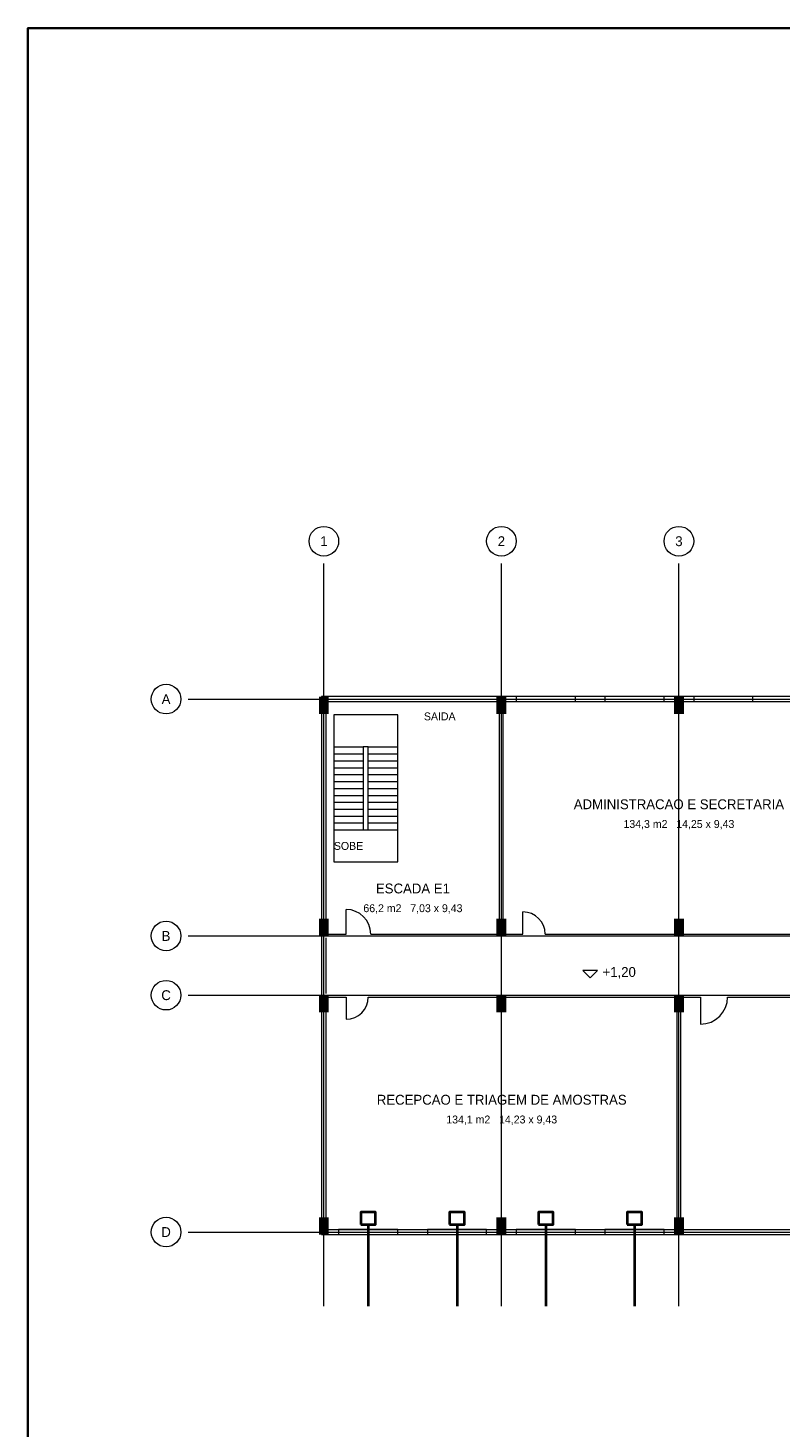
# Model space of a CAD drawing. Header units: metres. Extents: x -12 to 152, y -66 to 49.
# Tile 2 of 5: x -12 to 19, y -8 to 49. Entities that reach past the tile are written whole.
import ezdxf
from ezdxf.enums import TextEntityAlignment as Align

# ---------------------------------------------------------------- set-up
doc = ezdxf.new("R2010")
doc.units = ezdxf.units.M
for name, color, linetype, lineweight, true_color in [('BASE', 9, 'Continuous', 13, 0xa8a8a8), ('COTA', 8, 'Continuous', 13, 0x6a6a6a), ('EIXO', 8, 'Continuous', 13, 0x6a6a6a), ('HID_EL', 6, 'Continuous', 40, 0xa21caf)]:
    doc.layers.add(name, color=color, linetype=linetype, lineweight=lineweight, true_color=true_color)
doc.layers.add('FOLHA', color=7, linetype='Continuous', lineweight=35)

msp = doc.modelspace()

# ---------------------------------------------------------------- hatches: boundary and pattern name
at = {"layer": 'BASE'}
for points in [[(-0.2, 21), (0.2, 21), (0.2, 21.7), (-0.2, 21.7)], [(7, 21), (7.4, 21), (7.4, 21.7), (7, 21.7)], [(14.2, 21), (14.6, 21), (14.6, 21.7), (14.2, 21.7)], [(-0.2, 12), (0.2, 12), (0.2, 12.7), (-0.2, 12.7)], [(7, 12), (7.4, 12), (7.4, 12.7), (7, 12.7)], [(14.2, 12), (14.6, 12), (14.6, 12.7), (14.2, 12.7)], [(-0.2, 8.9), (0.2, 8.9), (0.2, 9.6), (-0.2, 9.6)], [(7, 8.9), (7.4, 8.9), (7.4, 9.6), (7, 9.6)], [(14.2, 8.9), (14.6, 8.9), (14.6, 9.6), (14.2, 9.6)], [(-0.2, -0.1), (0.2, -0.1), (0.2, 0.6), (-0.2, 0.6)], [(7, -0.1), (7.4, -0.1), (7.4, 0.6), (7, 0.6)], [(14.2, -0.1), (14.6, -0.1), (14.6, 0.6), (14.2, 0.6)]]:
    msp.add_hatch(color=7, dxfattribs=at).paths.add_polyline_path(points)

# ---------------------------------------------------------------- linework, layer by layer
for p, q in [((7.8, 21.6), (10.2, 21.6)), ((11.4, 21.6), (13.8, 21.6)), ((15, 21.6), (17.4, 21.6)), ((0.1, 12.075), (0.1, 21.5)), ((0.1, 21.5), (7.125, 21.5)), ((0.9, 21.5), (1.9, 21.5)), ((7.125, 12.075), (7.125, 21.5)), ((7.275, 12.075), (7.275, 21.5)), ((7.275, 21.5), (21.525, 21.5)), ((0.4, 19.66), (1.6, 19.66)), ((0.4, 19.38), (1.6, 19.38)), ((1.8, 19.66), (3, 19.66)), ((1.8, 19.38), (3, 19.38)), ((0.4, 19.1), (1.6, 19.1)), ((0.4, 18.82), (1.6, 18.82)), ((1.8, 19.1), (3, 19.1)), ((1.8, 18.82), (3, 18.82)), ((0.4, 18.54), (1.6, 18.54)), ((0.4, 18.26), (1.6, 18.26)), ((1.8, 18.54), (3, 18.54)), ((1.8, 18.26), (3, 18.26)), ((0.4, 17.98), (1.6, 17.98)), ((0.4, 17.7), (1.6, 17.7)), ((1.8, 17.98), (3, 17.98)), ((1.8, 17.7), (3, 17.7)), ((0.4, 17.42), (1.6, 17.42)), ((0.4, 17.14), (1.6, 17.14)), ((1.8, 17.42), (3, 17.42)), ((1.8, 17.14), (3, 17.14)), ((0.4, 16.86), (1.6, 16.86)), ((0.4, 16.58), (1.6, 16.58)), ((1.8, 16.86), (3, 16.86)), ((1.8, 16.58), (3, 16.58)), ((0.4, 16.3), (1.6, 16.3)), ((1.8, 16.3), (3, 16.3)), ((0.9, 12.075), (0.9, 13.075)), ((8.075, 12.075), (8.075, 12.975)), ((0.1, 12.075), (0.9, 12.075)), ((0.1, 9.675), (0.1, 11.925)), ((1.9, 12.075), (7.125, 12.075)), ((7.275, 12.075), (8.075, 12.075)), ((8.975, 12.075), (21.525, 12.075)), ((0.1, 0.1), (0.1, 9.525)), ((0.1, 9.525), (0.9, 9.525)), ((0.9, 9.525), (0.9, 8.625)), ((1.8, 9.525), (14.325, 9.525)), ((14.325, 0.1), (14.325, 9.525)), ((14.475, 0.1), (14.475, 9.525)), ((14.475, 9.525), (15.275, 9.525)), ((15.275, 9.525), (15.275, 8.425)), ((16.375, 9.525), (28.725, 9.525)), ((0.1, 0.1), (14.325, 0.1)), ((0.6, 0), (3, 0)), ((4.2, 0), (6.6, 0)), ((7.8, 0), (10.2, 0)), ((11.4, 0), (13.8, 0)), ((14.475, 0.1), (28.725, 0.1))]:
    msp.add_line(p, q, dxfattribs=at)
for points in [[(-0.1, -0.1), (108.1, -0.1), (108.1, 21.7), (-0.1, 21.7)], [(7.8, 21.5), (10.2, 21.5), (10.2, 21.7), (7.8, 21.7)], [(11.4, 21.5), (13.8, 21.5), (13.8, 21.7), (11.4, 21.7)], [(15, 21.5), (17.4, 21.5), (17.4, 21.7), (15, 21.7)], [(0.4, 15), (3, 15), (3, 20.96), (0.4, 20.96)], [(1.6, 16.3), (1.8, 16.3), (1.8, 19.66), (1.6, 19.66)], [(0.6, -0.1), (3, -0.1), (3, 0.1), (0.6, 0.1)], [(4.2, -0.1), (6.6, -0.1), (6.6, 0.1), (4.2, 0.1)], [(7.8, -0.1), (10.2, -0.1), (10.2, 0.1), (7.8, 0.1)], [(11.4, -0.1), (13.8, -0.1), (13.8, 0.1), (11.4, 0.1)]]:
    msp.add_lwpolyline(points, close=True, dxfattribs=at)
for centre, radius, start, end in [((0.9, 12.075), 1, 0, 90), ((8.075, 12.075), 0.9, 0, 90), ((0.9, 9.525), 0.9, 270, 360), ((15.275, 9.525), 1.1, 270, 360)]:
    msp.add_arc(centre, radius, start, end, dxfattribs=at)
at = {"layer": 'COTA'}
msp.add_lwpolyline([(10.5, 10.6), (10.8, 10.3), (11.1, 10.6)], close=True, dxfattribs=at)
at = {"layer": 'EIXO'}
for p, q in [((0, -3), (0, 27.1)), ((7.2, -3), (7.2, 27.1)), ((14.4, -3), (14.4, 27.1)), ((-5.5, 21.6), (110.5, 21.6)), ((-5.5, 12), (110.5, 12)), ((-5.5, 9.6), (110.5, 9.6)), ((-5.5, 0), (110.5, 0))]:
    msp.add_line(p, q, dxfattribs=at)
for centre in [(0, 28), (7.2, 28), (14.4, 28), (-6.4, 21.6), (-6.4, 12), (-6.4, 9.6), (-6.4, 0)]:
    msp.add_circle(centre, 0.6, dxfattribs=at)
at = {"layer": 'FOLHA'}
msp.add_lwpolyline([(-12, -66), (152.2, -66), (152.2, 48.8), (-12, 48.8)], close=True, dxfattribs=at)
at = {"layer": 'HID_EL'}
for p, q in [((1.8, 0.3), (1.8, -3)), ((5.4, 0.3), (5.4, -3)), ((9, 0.3), (9, -3)), ((12.6, 0.3), (12.6, -3))]:
    msp.add_line(p, q, dxfattribs=at)
for points in [[(1.5, 0.3), (2.1, 0.3), (2.1, 0.8), (1.5, 0.8)], [(5.1, 0.3), (5.7, 0.3), (5.7, 0.8), (5.1, 0.8)], [(8.7, 0.3), (9.3, 0.3), (9.3, 0.8), (8.7, 0.8)], [(12.3, 0.3), (12.9, 0.3), (12.9, 0.8), (12.3, 0.8)]]:
    msp.add_lwpolyline(points, close=True, dxfattribs=at)

# ---------------------------------------------------------------- texts
at = {"layer": 'BASE'}
for s, height, p in [('SAIDA', 0.32, (4.7, 20.9)), ('ADMINISTRACAO E SECRETARIA', 0.4, (14.4, 17.338)), ('134,3 m2   14,25 x 9,43', 0.32, (14.4, 16.538)), ('SOBE', 0.32, (1, 15.65)), ('ESCADA E1', 0.4, (3.612, 13.925)), ('66,2 m2   7,03 x 9,43', 0.32, (3.612, 13.125)), ('RECEPCAO E TRIAGEM DE AMOSTRAS', 0.4, (7.213, 5.362)), ('134,1 m2   14,23 x 9,43', 0.32, (7.213, 4.562))]:
    msp.add_text(s, height=height, dxfattribs=at).set_placement(p, align=Align.MIDDLE_CENTER)
at = {"layer": 'COTA'}
msp.add_text('+1,20', height=0.4, dxfattribs=at).set_placement((11.3, 10.54), align=Align.MIDDLE_LEFT)
at = {"layer": 'EIXO'}
for s, p in [('1', (0, 28)), ('2', (7.2, 28)), ('3', (14.4, 28)), ('A', (-6.4, 21.6)), ('B', (-6.4, 12)), ('C', (-6.4, 9.6)), ('D', (-6.4, 0))]:
    msp.add_text(s, height=0.4, dxfattribs=at).set_placement(p, align=Align.MIDDLE_CENTER)

doc.saveas('drawing.dxf')
